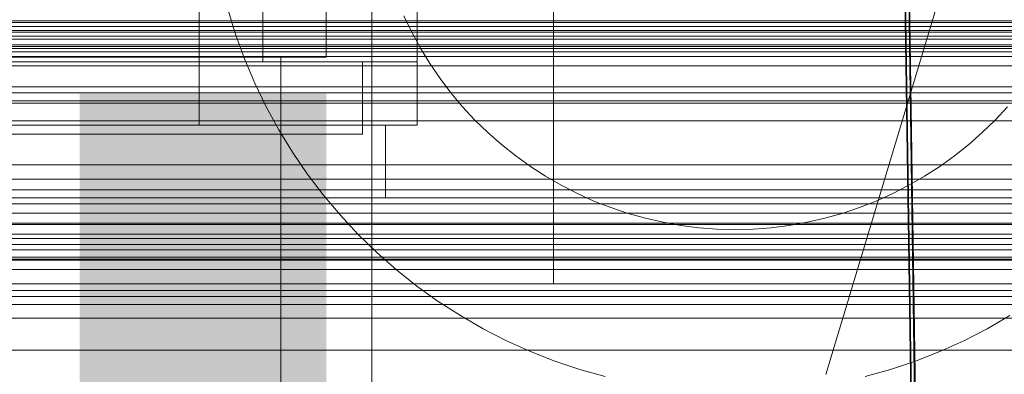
# Model space of a CAD drawing. Header units: millimetres. Extents: x -2233 to 61924, y -68080 to 6847.
# Tile 143 of 256: x 261 to 370, y -34830 to -34791. Entities that reach past the tile are written whole.
import ezdxf

# ---------------------------------------------------------------- set-up
doc = ezdxf.new("R2010")
doc.units = ezdxf.units.MM
for name, color, linetype, lineweight in [('COTAS_O', 1, 'Continuous', 0), ('COTAS_P', 1, 'Continuous', 0), ('frontal_C01', 7, 'Continuous', 0), ('frontal_C02', 7, 'Continuous', 0), ('frontal_C03', 7, 'Continuous', 0), ('frontal_C05', 7, 'Continuous', 0), ('frontal_mezcladora', 7, 'Continuous', 0)]:
    doc.layers.add(name, color=color, linetype=linetype, lineweight=lineweight)
doc.dimstyles.new('R19_100', dxfattribs={"dimtxt": 250, "dimasz": 150, "dimexe": 150, "dimexo": 80, "dimgap": 100, "dimtad": 1, "dimtih": 1, "dimtoh": 1, "dimdsep": 46, "dimcen": 0.09, "dimadec": 0, "dimazin": 0, "dimtfac": 1, "dimtdec": 4, "dimtofl": 0, "dimtmove": 0, "dimatfit": 3, "dimfxl": 1, "dimtolj": 1, "dimtzin": 0, "dimarcsym": 0})

# ---------------------------------------------------------------- blocks, each defined once
blk = doc.blocks.new('DIM_R28_48')
at = {"layer": 'COTAS_P'}
for p, q in [((-1750, -34600), (-1600, -34555)), ((2600, -34600), (2450, -34555)), ((-1750, -35500), (-1750, -34600)), ((-1750, -34600), (2600, -34600)), ((-1750, -34600), (-1600, -34645)), ((2600, -34600), (2450, -34645)), ((2600, -35500), (2600, -34600))]:
    blk.add_line(p, q, dxfattribs=at)
blk.add_text('4350 P', height=250, dxfattribs=at).set_placement((425, -34500))
blk = doc.blocks.new('DIM_R28_50')
at = {"layer": 'COTAS_P'}
for p, q in [((1705.78, -34504.95), (1551.9, -34475.9)), ((-194.22, -34704.95), (1705.78, -34504.95)), ((1705.78, -34504.95), (1561.32, -34565.4)), ((1800, -35400), (1705.78, -34504.95)), ((-194.22, -34704.95), (-49.75, -34644.49)), ((-100, -35600), (-194.22, -34704.95)), ((-194.22, -34704.95), (-40.33, -34734))]:
    blk.add_line(p, q, dxfattribs=at)
blk.add_text('1910.5 P', height=250, rotation=6.009, dxfattribs=at).set_placement((745.32, -34505.49))
blk = doc.blocks.new('DIM_R28_53')
at = {"layer": 'COTAS_P'}
for p, q in [((-150, -32300), (550, -32300)), ((550, -32300), (505, -32450)), ((550, -34900), (550, -32300)), ((550, -32300), (595, -32450)), ((550, -34900), (505, -34750)), ((550, -34900), (595, -34750)), ((-150, -34900), (550, -34900))]:
    blk.add_line(p, q, dxfattribs=at)
blk.add_text('2600 P', height=250, rotation=90, dxfattribs=at).set_placement((450, -33600))
blk = doc.blocks.new('DIM_R28_56')
at = {"layer": 'COTAS_O'}
for p, q in [((-650, -34200), (-500, -34155)), ((650, -34200), (500, -34155)), ((-650, -34900), (-650, -34200)), ((-650, -34200), (650, -34200)), ((-650, -34200), (-500, -34245)), ((650, -34200), (500, -34245)), ((650, -34900), (650, -34200))]:
    blk.add_line(p, q, dxfattribs=at)
blk.add_text('1300 O', height=250, dxfattribs=at).set_placement((0, -34100))
blk = doc.blocks.new('DIM_R28_61')
at = {"layer": 'COTAS_P'}
for p, q in [((-305, -34680), (395, -34680)), ((395, -34680), (350, -34830)), ((395, -36000), (395, -34680)), ((395, -34680), (440, -34830)), ((395, -36000), (350, -35850)), ((395, -36000), (440, -35850)), ((-305, -36000), (395, -36000))]:
    blk.add_line(p, q, dxfattribs=at)
blk.add_text('1320 P', height=250, rotation=90, dxfattribs=at).set_placement((295, -35340))

msp = doc.modelspace()

# ---------------------------------------------------------------- linework, layer by layer
at = {"layer": 'frontal_C01'}
for p, q in [((360.514, -34878.394), (357.646, -34683.283)), ((360.514, -34883.786), (357.646, -34688.676))]:
    msp.add_line(p, q, dxfattribs=at)
at = {"layer": 'frontal_C02'}
for p, q in [((360.514, -34906.365), (357.646, -34712.96)), ((360.514, -34912.326), (357.646, -34718.921)), ((430, -34827.309), (-430, -34827.309))]:
    msp.add_line(p, q, dxfattribs=at)
at = {"layer": 'frontal_C03'}
for p, q in [((-1268, -34791.186), (1268, -34791.186)), ((1250, -34791.003), (-1250, -34791.003)), ((-1268, -34791.635), (1268, -34791.635)), ((-1250, -34792.06), (1250, -34792.06)), ((-1250, -34792.237), (1250, -34792.237)), ((-1268, -34792.681), (1268, -34792.681)), ((-1268, -34792.999), (1268, -34792.999)), ((-1268, -34793.656), (1268, -34793.656)), ((-1268, -34793.821), (1268, -34793.821)), ((-1268, -34794.045), (1268, -34794.045)), ((-1250, -34794.418), (1250, -34794.418)), ((1250, -34794.912), (-1250, -34794.912)), ((1250, -34795.969), (-1250, -34795.969)), ((1250, -34798.277), (-1250, -34798.277)), ((1250, -34798.93), (-1250, -34798.93)), ((1250, -34799.812), (-1250, -34799.812)), ((-1250, -34800.063), (1250, -34800.063)), ((-1250, -34802.018), (1250, -34802.018)), ((-1250, -34806.865), (1250, -34806.865)), ((-1250, -34808.462), (1250, -34808.462)), ((1250, -34809.618), (-1250, -34809.618)), ((1250, -34810.499), (-1250, -34810.499)), ((1250, -34811.153), (-1250, -34811.153)), ((-1250, -34812.182), (1250, -34812.182)), ((-1250, -34813.311), (1250, -34813.311)), ((1250, -34813.46), (-1250, -34813.46)), ((-1250, -34814.517), (1250, -34814.517)), ((-1250, -34815.649), (1250, -34815.649)), ((-1250, -34816.233), (1250, -34816.233)), ((-1250, -34817.031), (1250, -34817.031)), ((1250, -34817.37), (-1250, -34817.37)), ((1250, -34818.427), (-1250, -34818.427)), ((1250, -34820.734), (-1250, -34820.734)), ((1250, -34821.388), (-1250, -34821.388)), ((1250, -34822.269), (-1250, -34822.269))]:
    msp.add_line(p, q, dxfattribs=at)
at = {"layer": 'frontal_C05'}
for p, q in [((300, -34849), (300, -34689)), ((281, -34802.5), (281, -34742.5)), ((305, -34802.5), (305, -34742.5)), ((281, -34795.5), (281, -34745.5)), ((305, -34795.5), (305, -34745.5)), ((288, -34795.5), (288, -34779.5)), ((285.02, -34792.472), (284.168, -34789.709)), ((303.54, -34790.451), (304.405, -34792.248)), ((286.009, -34795.19), (285.02, -34792.472)), ((304.405, -34792.248), (305.359, -34794)), ((305.359, -34794), (306.399, -34795.702)), ((239, -34795.5), (299, -34795.5)), ((250, -34795.5), (288, -34795.5)), ((262.532, -34795.5), (262.508, -34795.5)), ((262.573, -34795.5), (262.532, -34795.5)), ((262.57, -34795.5), (262.625, -34795.5)), ((262.629, -34795.5), (262.573, -34795.5)), ((262.625, -34795.5), (262.695, -34795.5)), ((262.701, -34795.5), (262.629, -34795.5)), ((262.695, -34795.5), (262.78, -34795.5)), ((262.789, -34795.5), (262.701, -34795.5)), ((262.78, -34795.5), (262.88, -34795.5)), ((262.892, -34795.5), (262.789, -34795.5)), ((262.88, -34795.5), (262.995, -34795.5)), ((263.01, -34795.5), (262.892, -34795.5)), ((262.995, -34795.5), (263.124, -34795.5)), ((263.144, -34795.5), (263.01, -34795.5)), ((263.124, -34795.5), (263.268, -34795.5)), ((263.292, -34795.5), (263.144, -34795.5)), ((263.268, -34795.5), (263.425, -34795.5)), ((263.454, -34795.5), (263.292, -34795.5)), ((263.425, -34795.5), (263.595, -34795.5)), ((263.629, -34795.5), (263.454, -34795.5)), ((263.515, -34795.5), (263.502, -34795.5)), ((263.543, -34795.5), (263.515, -34795.5)), ((263.584, -34795.5), (263.543, -34795.5)), ((263.638, -34795.5), (263.584, -34795.5)), ((263.595, -34795.5), (263.779, -34795.5)), ((263.819, -34795.5), (263.629, -34795.5)), ((263.706, -34795.5), (263.638, -34795.5)), ((263.786, -34795.5), (263.706, -34795.5)), ((263.779, -34795.5), (263.975, -34795.5)), ((263.88, -34795.5), (263.786, -34795.5)), ((264.021, -34795.5), (263.819, -34795.5)), ((263.987, -34795.5), (263.88, -34795.5)), ((263.975, -34795.5), (264.184, -34795.5)), ((264.106, -34795.5), (263.987, -34795.5)), ((264.235, -34795.5), (264.021, -34795.5)), ((264.237, -34795.5), (264.106, -34795.5)), ((264.184, -34795.5), (264.404, -34795.5)), ((264.461, -34795.5), (264.235, -34795.5)), ((264.38, -34795.5), (264.237, -34795.5)), ((264.534, -34795.5), (264.38, -34795.5)), ((264.404, -34795.5), (264.635, -34795.5)), ((264.699, -34795.5), (264.461, -34795.5)), ((264.7, -34795.5), (264.534, -34795.5)), ((264.635, -34795.5), (264.876, -34795.5)), ((264.947, -34795.5), (264.699, -34795.5)), ((264.876, -34795.5), (264.7, -34795.5)), ((265.063, -34795.5), (264.876, -34795.5)), ((264.876, -34795.5), (265.128, -34795.5)), ((265.206, -34795.5), (264.947, -34795.5)), ((265.259, -34795.5), (265.063, -34795.5)), ((265.128, -34795.5), (265.389, -34795.5)), ((265.473, -34795.5), (265.206, -34795.5)), ((265.465, -34795.5), (265.259, -34795.5)), ((265.389, -34795.5), (265.658, -34795.5)), ((265.679, -34795.5), (265.465, -34795.5)), ((265.75, -34795.5), (265.473, -34795.5)), ((265.658, -34795.5), (265.936, -34795.5)), ((265.902, -34795.5), (265.679, -34795.5)), ((266.035, -34795.5), (265.75, -34795.5)), ((266.132, -34795.5), (265.902, -34795.5)), ((265.936, -34795.5), (266.221, -34795.5)), ((266.327, -34795.5), (266.035, -34795.5)), ((266.37, -34795.5), (266.132, -34795.5)), ((266.221, -34795.5), (266.513, -34795.5)), ((266.625, -34795.5), (266.327, -34795.5)), ((266.614, -34795.5), (266.37, -34795.5)), ((266.513, -34795.5), (266.81, -34795.5)), ((266.864, -34795.5), (266.614, -34795.5)), ((266.93, -34795.5), (266.625, -34795.5)), ((266.81, -34795.5), (267.113, -34795.5)), ((267.119, -34795.5), (266.864, -34795.5)), ((267.24, -34795.5), (266.93, -34795.5)), ((267.113, -34795.5), (267.421, -34795.5)), ((267.379, -34795.5), (267.119, -34795.5)), ((267.554, -34795.5), (267.24, -34795.5)), ((267.643, -34795.5), (267.379, -34795.5)), ((267.421, -34795.5), (267.732, -34795.5)), ((267.871, -34795.5), (267.554, -34795.5)), ((267.91, -34795.5), (267.643, -34795.5)), ((267.732, -34795.5), (268.046, -34795.5)), ((268.192, -34795.5), (267.871, -34795.5)), ((268.18, -34795.5), (267.91, -34795.5)), ((268.046, -34795.5), (268.363, -34795.5)), ((268.452, -34795.5), (268.18, -34795.5)), ((268.514, -34795.5), (268.192, -34795.5)), ((268.363, -34795.5), (268.681, -34795.5)), ((268.726, -34795.5), (268.452, -34795.5)), ((268.838, -34795.5), (268.514, -34795.5)), ((268.681, -34795.5), (269, -34795.5)), ((269, -34795.5), (268.726, -34795.5)), ((269.162, -34795.5), (268.838, -34795.5)), ((269.274, -34795.5), (269, -34795.5)), ((269, -34795.5), (269.319, -34795.5)), ((269.486, -34795.5), (269.162, -34795.5)), ((269.548, -34795.5), (269.274, -34795.5)), ((269.319, -34795.5), (269.637, -34795.5)), ((269.808, -34795.5), (269.486, -34795.5)), ((269.82, -34795.5), (269.548, -34795.5)), ((269.637, -34795.5), (269.954, -34795.5)), ((270.129, -34795.5), (269.808, -34795.5)), ((270.09, -34795.5), (269.82, -34795.5)), ((269.954, -34795.5), (270.268, -34795.5)), ((270.357, -34795.5), (270.09, -34795.5)), ((270.446, -34795.5), (270.129, -34795.5)), ((270.268, -34795.5), (270.579, -34795.5)), ((270.621, -34795.5), (270.357, -34795.5)), ((270.76, -34795.5), (270.446, -34795.5)), ((270.579, -34795.5), (270.887, -34795.5)), ((270.881, -34795.5), (270.621, -34795.5)), ((271.07, -34795.5), (270.76, -34795.5)), ((271.136, -34795.5), (270.881, -34795.5)), ((270.887, -34795.5), (271.19, -34795.5)), ((271.375, -34795.5), (271.07, -34795.5)), ((271.386, -34795.5), (271.136, -34795.5)), ((271.19, -34795.5), (271.487, -34795.5)), ((271.673, -34795.5), (271.375, -34795.5)), ((271.63, -34795.5), (271.386, -34795.5)), ((271.487, -34795.5), (271.779, -34795.5)), ((271.868, -34795.5), (271.63, -34795.5)), ((271.965, -34795.5), (271.673, -34795.5)), ((271.779, -34795.5), (272.064, -34795.5)), ((272.098, -34795.5), (271.868, -34795.5)), ((272.25, -34795.5), (271.965, -34795.5)), ((272.064, -34795.5), (272.342, -34795.5)), ((272.321, -34795.5), (272.098, -34795.5)), ((272.527, -34795.5), (272.25, -34795.5)), ((272.535, -34795.5), (272.321, -34795.5)), ((272.342, -34795.5), (272.611, -34795.5)), ((272.794, -34795.5), (272.527, -34795.5)), ((272.741, -34795.5), (272.535, -34795.5)), ((272.611, -34795.5), (272.872, -34795.5)), ((272.937, -34795.5), (272.741, -34795.5)), ((273.053, -34795.5), (272.794, -34795.5)), ((272.872, -34795.5), (273.124, -34795.5)), ((273.124, -34795.5), (272.937, -34795.5)), ((273.301, -34795.5), (273.053, -34795.5)), ((273.3, -34795.5), (273.124, -34795.5)), ((273.124, -34795.5), (273.365, -34795.5)), ((273.466, -34795.5), (273.3, -34795.5)), ((273.539, -34795.5), (273.301, -34795.5)), ((273.365, -34795.5), (273.596, -34795.5)), ((273.62, -34795.5), (273.466, -34795.5)), ((273.765, -34795.5), (273.539, -34795.5)), ((273.596, -34795.5), (273.816, -34795.5)), ((273.763, -34795.5), (273.62, -34795.5)), ((273.894, -34795.5), (273.763, -34795.5)), ((273.979, -34795.5), (273.765, -34795.5)), ((273.816, -34795.5), (274.025, -34795.5)), ((274.013, -34795.5), (273.894, -34795.5)), ((274.181, -34795.5), (273.979, -34795.5)), ((274.12, -34795.5), (274.013, -34795.5)), ((274.025, -34795.5), (274.221, -34795.5)), ((274.214, -34795.5), (274.12, -34795.5)), ((274.371, -34795.5), (274.181, -34795.5)), ((274.294, -34795.5), (274.214, -34795.5)), ((274.221, -34795.5), (274.405, -34795.5)), ((274.362, -34795.5), (274.294, -34795.5)), ((274.416, -34795.5), (274.362, -34795.5)), ((274.546, -34795.5), (274.371, -34795.5)), ((274.405, -34795.5), (274.575, -34795.5)), ((274.457, -34795.5), (274.416, -34795.5)), ((274.485, -34795.5), (274.457, -34795.5)), ((274.498, -34795.5), (274.485, -34795.5)), ((274.708, -34795.5), (274.546, -34795.5)), ((274.575, -34795.5), (274.732, -34795.5)), ((274.856, -34795.5), (274.708, -34795.5)), ((274.732, -34795.5), (274.876, -34795.5)), ((274.99, -34795.5), (274.856, -34795.5)), ((274.876, -34795.5), (275.005, -34795.5)), ((275.108, -34795.5), (274.99, -34795.5)), ((275.005, -34795.5), (275.12, -34795.5)), ((275.211, -34795.5), (275.108, -34795.5)), ((275.12, -34795.5), (275.22, -34795.5)), ((275.299, -34795.5), (275.211, -34795.5)), ((275.22, -34795.5), (275.305, -34795.5)), ((275.371, -34795.5), (275.299, -34795.5)), ((275.305, -34795.5), (275.375, -34795.5)), ((275.427, -34795.5), (275.371, -34795.5)), ((275.375, -34795.5), (275.43, -34795.5)), ((275.468, -34795.5), (275.427, -34795.5)), ((275.492, -34795.5), (275.468, -34795.5)), ((281, -34795.5), (305, -34795.5)), ((287.133, -34797.855), (286.009, -34795.19)), ((299, -34802.5), (299, -34795.5)), ((299, -34803.5), (299, -34795.5)), ((306.399, -34795.702), (307.522, -34797.35)), ((288.387, -34800.46), (287.133, -34797.855)), ((307.522, -34797.35), (308.727, -34798.94)), ((308.727, -34798.94), (310.009, -34800.467)), ((289.771, -34803), (288.387, -34800.46)), ((310.009, -34800.467), (311.365, -34801.929)), ((368.635, -34801.929), (369.991, -34800.467)), ((311.365, -34801.929), (312.793, -34803.322)), ((367.207, -34803.322), (368.635, -34801.929)), ((236.5, -34802.5), (301.5, -34802.5)), ((239, -34802.5), (299, -34802.5)), ((263.515, -34802.5), (263.502, -34802.5)), ((263.527, -34802.5), (263.507, -34802.5)), ((263.543, -34802.5), (263.515, -34802.5)), ((263.561, -34802.5), (263.527, -34802.5)), ((263.584, -34802.5), (263.543, -34802.5)), ((263.609, -34802.5), (263.561, -34802.5)), ((263.638, -34802.5), (263.584, -34802.5)), ((263.606, -34802.5), (263.665, -34802.5)), ((263.67, -34802.5), (263.609, -34802.5)), ((263.706, -34802.5), (263.638, -34802.5)), ((263.665, -34802.5), (263.737, -34802.5)), ((263.744, -34802.5), (263.67, -34802.5)), ((263.786, -34802.5), (263.706, -34802.5)), ((263.737, -34802.5), (263.822, -34802.5)), ((263.832, -34802.5), (263.744, -34802.5)), ((263.88, -34802.5), (263.786, -34802.5)), ((263.822, -34802.5), (263.919, -34802.5)), ((263.932, -34802.5), (263.832, -34802.5)), ((263.987, -34802.5), (263.88, -34802.5)), ((263.919, -34802.5), (264.028, -34802.5)), ((264.045, -34802.5), (263.932, -34802.5)), ((264.106, -34802.5), (263.987, -34802.5)), ((264.028, -34802.5), (264.149, -34802.5)), ((264.17, -34802.5), (264.045, -34802.5)), ((264.237, -34802.5), (264.106, -34802.5)), ((264.149, -34802.5), (264.282, -34802.5)), ((264.307, -34802.5), (264.17, -34802.5)), ((264.38, -34802.5), (264.237, -34802.5)), ((264.282, -34802.5), (264.427, -34802.5)), ((264.456, -34802.5), (264.307, -34802.5)), ((264.534, -34802.5), (264.38, -34802.5)), ((264.427, -34802.5), (264.582, -34802.5)), ((264.616, -34802.5), (264.456, -34802.5)), ((264.7, -34802.5), (264.534, -34802.5)), ((264.582, -34802.5), (264.748, -34802.5)), ((264.787, -34802.5), (264.616, -34802.5)), ((264.876, -34802.5), (264.7, -34802.5)), ((264.748, -34802.5), (264.925, -34802.5)), ((264.968, -34802.5), (264.787, -34802.5)), ((265.063, -34802.5), (264.876, -34802.5)), ((264.925, -34802.5), (265.111, -34802.5)), ((265.16, -34802.5), (264.968, -34802.5)), ((265.259, -34802.5), (265.063, -34802.5)), ((265.111, -34802.5), (265.306, -34802.5)), ((265.361, -34802.5), (265.16, -34802.5)), ((265.465, -34802.5), (265.259, -34802.5)), ((265.306, -34802.5), (265.511, -34802.5)), ((265.571, -34802.5), (265.361, -34802.5)), ((265.679, -34802.5), (265.465, -34802.5)), ((265.511, -34802.5), (265.724, -34802.5)), ((265.789, -34802.5), (265.571, -34802.5)), ((265.902, -34802.5), (265.679, -34802.5)), ((265.724, -34802.5), (265.944, -34802.5)), ((266.016, -34802.5), (265.789, -34802.5)), ((266.132, -34802.5), (265.902, -34802.5)), ((265.944, -34802.5), (266.172, -34802.5)), ((266.25, -34802.5), (266.016, -34802.5)), ((266.37, -34802.5), (266.132, -34802.5)), ((266.172, -34802.5), (266.407, -34802.5)), ((266.491, -34802.5), (266.25, -34802.5)), ((266.614, -34802.5), (266.37, -34802.5)), ((266.407, -34802.5), (266.648, -34802.5)), ((266.738, -34802.5), (266.491, -34802.5)), ((266.864, -34802.5), (266.614, -34802.5)), ((266.648, -34802.5), (266.895, -34802.5)), ((266.991, -34802.5), (266.738, -34802.5)), ((267.119, -34802.5), (266.864, -34802.5)), ((266.895, -34802.5), (267.147, -34802.5)), ((267.248, -34802.5), (266.991, -34802.5)), ((267.379, -34802.5), (267.119, -34802.5)), ((267.147, -34802.5), (267.403, -34802.5)), ((267.51, -34802.5), (267.248, -34802.5)), ((267.643, -34802.5), (267.379, -34802.5)), ((267.403, -34802.5), (267.664, -34802.5)), ((267.776, -34802.5), (267.51, -34802.5)), ((267.91, -34802.5), (267.643, -34802.5)), ((267.664, -34802.5), (267.927, -34802.5)), ((268.045, -34802.5), (267.776, -34802.5)), ((268.18, -34802.5), (267.91, -34802.5)), ((267.927, -34802.5), (268.193, -34802.5)), ((268.316, -34802.5), (268.045, -34802.5)), ((268.452, -34802.5), (268.18, -34802.5)), ((268.193, -34802.5), (268.461, -34802.5)), ((268.589, -34802.5), (268.316, -34802.5)), ((268.726, -34802.5), (268.452, -34802.5)), ((268.461, -34802.5), (268.73, -34802.5)), ((268.863, -34802.5), (268.589, -34802.5)), ((268.73, -34802.5), (269, -34802.5)), ((269.137, -34802.5), (268.863, -34802.5)), ((269, -34802.5), (269.27, -34802.5)), ((269.411, -34802.5), (269.137, -34802.5)), ((269.27, -34802.5), (269.539, -34802.5)), ((269.548, -34802.5), (269.274, -34802.5)), ((269.684, -34802.5), (269.411, -34802.5)), ((269.539, -34802.5), (269.807, -34802.5)), ((269.82, -34802.5), (269.548, -34802.5)), ((269.955, -34802.5), (269.684, -34802.5)), ((269.807, -34802.5), (270.073, -34802.5)), ((270.09, -34802.5), (269.82, -34802.5)), ((270.224, -34802.5), (269.955, -34802.5)), ((270.073, -34802.5), (270.336, -34802.5)), ((270.357, -34802.5), (270.09, -34802.5)), ((270.49, -34802.5), (270.224, -34802.5)), ((270.336, -34802.5), (270.597, -34802.5)), ((270.621, -34802.5), (270.357, -34802.5)), ((270.752, -34802.5), (270.49, -34802.5)), ((270.597, -34802.5), (270.853, -34802.5)), ((270.881, -34802.5), (270.621, -34802.5)), ((271.009, -34802.5), (270.752, -34802.5)), ((270.853, -34802.5), (271.105, -34802.5)), ((271.136, -34802.5), (270.881, -34802.5)), ((271.262, -34802.5), (271.009, -34802.5)), ((271.105, -34802.5), (271.352, -34802.5)), ((271.386, -34802.5), (271.136, -34802.5)), ((271.509, -34802.5), (271.262, -34802.5)), ((271.352, -34802.5), (271.593, -34802.5)), ((271.63, -34802.5), (271.386, -34802.5)), ((271.75, -34802.5), (271.509, -34802.5)), ((271.593, -34802.5), (271.828, -34802.5)), ((271.868, -34802.5), (271.63, -34802.5)), ((271.984, -34802.5), (271.75, -34802.5)), ((271.828, -34802.5), (272.056, -34802.5)), ((272.098, -34802.5), (271.868, -34802.5)), ((272.211, -34802.5), (271.984, -34802.5)), ((272.056, -34802.5), (272.276, -34802.5)), ((272.321, -34802.5), (272.098, -34802.5)), ((272.429, -34802.5), (272.211, -34802.5)), ((272.276, -34802.5), (272.489, -34802.5)), ((272.535, -34802.5), (272.321, -34802.5)), ((272.639, -34802.5), (272.429, -34802.5)), ((272.489, -34802.5), (272.694, -34802.5)), ((272.741, -34802.5), (272.535, -34802.5)), ((272.84, -34802.5), (272.639, -34802.5)), ((272.694, -34802.5), (272.889, -34802.5)), ((272.937, -34802.5), (272.741, -34802.5)), ((273.032, -34802.5), (272.84, -34802.5)), ((272.889, -34802.5), (273.075, -34802.5)), ((273.124, -34802.5), (272.937, -34802.5)), ((273.213, -34802.5), (273.032, -34802.5)), ((273.075, -34802.5), (273.252, -34802.5)), ((273.3, -34802.5), (273.124, -34802.5)), ((273.384, -34802.5), (273.213, -34802.5)), ((273.252, -34802.5), (273.418, -34802.5)), ((273.466, -34802.5), (273.3, -34802.5)), ((273.544, -34802.5), (273.384, -34802.5)), ((273.418, -34802.5), (273.573, -34802.5)), ((273.62, -34802.5), (273.466, -34802.5)), ((273.693, -34802.5), (273.544, -34802.5)), ((273.573, -34802.5), (273.718, -34802.5)), ((273.763, -34802.5), (273.62, -34802.5)), ((273.83, -34802.5), (273.693, -34802.5)), ((273.718, -34802.5), (273.851, -34802.5)), ((273.894, -34802.5), (273.763, -34802.5)), ((273.955, -34802.5), (273.83, -34802.5)), ((273.851, -34802.5), (273.972, -34802.5)), ((274.013, -34802.5), (273.894, -34802.5)), ((274.068, -34802.5), (273.955, -34802.5)), ((273.972, -34802.5), (274.081, -34802.5)), ((274.12, -34802.5), (274.013, -34802.5)), ((274.168, -34802.5), (274.068, -34802.5)), ((274.081, -34802.5), (274.178, -34802.5)), ((274.214, -34802.5), (274.12, -34802.5)), ((274.256, -34802.5), (274.168, -34802.5)), ((274.178, -34802.5), (274.263, -34802.5)), ((274.294, -34802.5), (274.214, -34802.5)), ((274.33, -34802.5), (274.256, -34802.5)), ((274.263, -34802.5), (274.335, -34802.5)), ((274.362, -34802.5), (274.294, -34802.5)), ((274.391, -34802.5), (274.33, -34802.5)), ((274.335, -34802.5), (274.394, -34802.5)), ((274.416, -34802.5), (274.362, -34802.5)), ((274.439, -34802.5), (274.391, -34802.5)), ((274.457, -34802.5), (274.416, -34802.5)), ((274.473, -34802.5), (274.439, -34802.5)), ((274.485, -34802.5), (274.457, -34802.5)), ((274.493, -34802.5), (274.473, -34802.5)), ((274.498, -34802.5), (274.485, -34802.5)), ((281, -34802.5), (305, -34802.5)), ((291.278, -34805.468), (289.771, -34803)), ((301.5, -34810.5), (301.5, -34802.5)), ((312.793, -34803.322), (314.288, -34804.642)), ((365.712, -34804.642), (367.207, -34803.322)), ((239, -34803.5), (299, -34803.5)), ((255, -34803.5), (290, -34803.5)), ((263.515, -34803.5), (263.502, -34803.5)), ((263.543, -34803.5), (263.515, -34803.5)), ((263.584, -34803.5), (263.543, -34803.5)), ((263.638, -34803.5), (263.584, -34803.5)), ((263.706, -34803.5), (263.638, -34803.5)), ((263.786, -34803.5), (263.706, -34803.5)), ((263.88, -34803.5), (263.786, -34803.5)), ((263.987, -34803.5), (263.88, -34803.5)), ((264.106, -34803.5), (263.987, -34803.5)), ((264.237, -34803.5), (264.106, -34803.5)), ((264.38, -34803.5), (264.237, -34803.5)), ((264.534, -34803.5), (264.38, -34803.5)), ((264.7, -34803.5), (264.534, -34803.5)), ((264.876, -34803.5), (264.7, -34803.5)), ((265.063, -34803.5), (264.876, -34803.5)), ((265.259, -34803.5), (265.063, -34803.5)), ((265.465, -34803.5), (265.259, -34803.5)), ((265.679, -34803.5), (265.465, -34803.5)), ((265.902, -34803.5), (265.679, -34803.5)), ((266.132, -34803.5), (265.902, -34803.5)), ((266.37, -34803.5), (266.132, -34803.5)), ((266.614, -34803.5), (266.37, -34803.5)), ((266.864, -34803.5), (266.614, -34803.5)), ((267.119, -34803.5), (266.864, -34803.5)), ((267.379, -34803.5), (267.119, -34803.5)), ((267.643, -34803.5), (267.379, -34803.5)), ((267.91, -34803.5), (267.643, -34803.5)), ((268.18, -34803.5), (267.91, -34803.5)), ((268.452, -34803.5), (268.18, -34803.5)), ((268.726, -34803.5), (268.452, -34803.5)), ((269, -34803.5), (268.726, -34803.5)), ((269.274, -34803.5), (269, -34803.5)), ((269.548, -34803.5), (269.274, -34803.5)), ((269.82, -34803.5), (269.548, -34803.5)), ((270.09, -34803.5), (269.82, -34803.5)), ((270.357, -34803.5), (270.09, -34803.5)), ((270.621, -34803.5), (270.357, -34803.5)), ((270.881, -34803.5), (270.621, -34803.5)), ((271.136, -34803.5), (270.881, -34803.5)), ((271.386, -34803.5), (271.136, -34803.5)), ((271.63, -34803.5), (271.386, -34803.5)), ((271.868, -34803.5), (271.63, -34803.5)), ((272.098, -34803.5), (271.868, -34803.5)), ((272.321, -34803.5), (272.098, -34803.5)), ((272.535, -34803.5), (272.321, -34803.5)), ((272.741, -34803.5), (272.535, -34803.5)), ((272.937, -34803.5), (272.741, -34803.5)), ((273.124, -34803.5), (272.937, -34803.5)), ((273.3, -34803.5), (273.124, -34803.5)), ((273.466, -34803.5), (273.3, -34803.5)), ((273.62, -34803.5), (273.466, -34803.5)), ((273.763, -34803.5), (273.62, -34803.5)), ((273.894, -34803.5), (273.763, -34803.5)), ((274.013, -34803.5), (273.894, -34803.5)), ((274.12, -34803.5), (274.013, -34803.5)), ((274.214, -34803.5), (274.12, -34803.5)), ((274.294, -34803.5), (274.214, -34803.5)), ((274.362, -34803.5), (274.294, -34803.5)), ((274.416, -34803.5), (274.362, -34803.5)), ((274.457, -34803.5), (274.416, -34803.5)), ((274.485, -34803.5), (274.457, -34803.5)), ((274.498, -34803.5), (274.485, -34803.5)), ((290, -34992), (290, -34803.5)), ((292.908, -34807.857), (291.278, -34805.468)), ((314.288, -34804.642), (315.848, -34805.885)), ((364.152, -34805.885), (365.712, -34804.642)), ((315.848, -34805.885), (317.467, -34807.05)), ((362.533, -34807.05), (364.152, -34805.885)), ((317.467, -34807.05), (319.143, -34808.132)), ((360.857, -34808.132), (362.533, -34807.05)), ((294.654, -34810.162), (292.908, -34807.857)), ((319.143, -34808.132), (320.87, -34809.129)), ((359.13, -34809.129), (360.857, -34808.132)), ((320.87, -34809.129), (322.645, -34810.039)), ((357.355, -34810.039), (359.13, -34809.129)), ((236.5, -34810.5), (301.5, -34810.5)), ((263.527, -34810.5), (263.507, -34810.5)), ((263.561, -34810.5), (263.527, -34810.5)), ((263.609, -34810.5), (263.561, -34810.5)), ((263.606, -34810.5), (263.665, -34810.5)), ((263.67, -34810.5), (263.609, -34810.5)), ((263.665, -34810.5), (263.737, -34810.5)), ((263.744, -34810.5), (263.67, -34810.5)), ((263.737, -34810.5), (263.822, -34810.5)), ((263.832, -34810.5), (263.744, -34810.5)), ((263.822, -34810.5), (263.919, -34810.5)), ((263.932, -34810.5), (263.832, -34810.5)), ((263.919, -34810.5), (264.028, -34810.5)), ((264.045, -34810.5), (263.932, -34810.5)), ((264.028, -34810.5), (264.149, -34810.5)), ((264.17, -34810.5), (264.045, -34810.5)), ((264.149, -34810.5), (264.282, -34810.5)), ((264.307, -34810.5), (264.17, -34810.5)), ((264.282, -34810.5), (264.427, -34810.5)), ((264.456, -34810.5), (264.307, -34810.5)), ((264.427, -34810.5), (264.582, -34810.5)), ((264.616, -34810.5), (264.456, -34810.5)), ((264.582, -34810.5), (264.748, -34810.5)), ((264.787, -34810.5), (264.616, -34810.5)), ((264.748, -34810.5), (264.925, -34810.5)), ((264.968, -34810.5), (264.787, -34810.5)), ((264.925, -34810.5), (265.111, -34810.5)), ((265.16, -34810.5), (264.968, -34810.5)), ((265.111, -34810.5), (265.306, -34810.5)), ((265.361, -34810.5), (265.16, -34810.5)), ((265.306, -34810.5), (265.511, -34810.5)), ((265.571, -34810.5), (265.361, -34810.5)), ((265.511, -34810.5), (265.724, -34810.5)), ((265.789, -34810.5), (265.571, -34810.5)), ((265.724, -34810.5), (265.944, -34810.5)), ((266.016, -34810.5), (265.789, -34810.5)), ((265.944, -34810.5), (266.172, -34810.5)), ((266.25, -34810.5), (266.016, -34810.5)), ((266.172, -34810.5), (266.407, -34810.5)), ((266.491, -34810.5), (266.25, -34810.5)), ((266.407, -34810.5), (266.648, -34810.5)), ((266.738, -34810.5), (266.491, -34810.5)), ((266.648, -34810.5), (266.895, -34810.5)), ((266.991, -34810.5), (266.738, -34810.5)), ((266.895, -34810.5), (267.147, -34810.5)), ((267.248, -34810.5), (266.991, -34810.5)), ((267.147, -34810.5), (267.403, -34810.5)), ((267.51, -34810.5), (267.248, -34810.5)), ((267.403, -34810.5), (267.664, -34810.5)), ((267.776, -34810.5), (267.51, -34810.5)), ((267.664, -34810.5), (267.927, -34810.5)), ((268.045, -34810.5), (267.776, -34810.5)), ((267.927, -34810.5), (268.193, -34810.5)), ((268.316, -34810.5), (268.045, -34810.5)), ((268.193, -34810.5), (268.461, -34810.5)), ((268.589, -34810.5), (268.316, -34810.5)), ((268.461, -34810.5), (268.73, -34810.5)), ((268.863, -34810.5), (268.589, -34810.5)), ((268.73, -34810.5), (269, -34810.5)), ((269.137, -34810.5), (268.863, -34810.5)), ((269, -34810.5), (269.27, -34810.5)), ((269.411, -34810.5), (269.137, -34810.5)), ((269.27, -34810.5), (269.539, -34810.5)), ((269.684, -34810.5), (269.411, -34810.5)), ((269.539, -34810.5), (269.807, -34810.5)), ((269.955, -34810.5), (269.684, -34810.5)), ((269.807, -34810.5), (270.073, -34810.5)), ((270.224, -34810.5), (269.955, -34810.5)), ((270.073, -34810.5), (270.336, -34810.5)), ((270.49, -34810.5), (270.224, -34810.5)), ((270.336, -34810.5), (270.597, -34810.5)), ((270.752, -34810.5), (270.49, -34810.5)), ((270.597, -34810.5), (270.853, -34810.5)), ((271.009, -34810.5), (270.752, -34810.5)), ((270.853, -34810.5), (271.105, -34810.5)), ((271.262, -34810.5), (271.009, -34810.5)), ((271.105, -34810.5), (271.352, -34810.5)), ((271.509, -34810.5), (271.262, -34810.5)), ((271.352, -34810.5), (271.593, -34810.5)), ((271.75, -34810.5), (271.509, -34810.5)), ((271.593, -34810.5), (271.828, -34810.5)), ((271.984, -34810.5), (271.75, -34810.5)), ((271.828, -34810.5), (272.056, -34810.5)), ((272.211, -34810.5), (271.984, -34810.5)), ((272.056, -34810.5), (272.276, -34810.5)), ((272.429, -34810.5), (272.211, -34810.5)), ((272.276, -34810.5), (272.489, -34810.5)), ((272.639, -34810.5), (272.429, -34810.5)), ((272.489, -34810.5), (272.694, -34810.5)), ((272.84, -34810.5), (272.639, -34810.5)), ((272.694, -34810.5), (272.889, -34810.5)), ((273.032, -34810.5), (272.84, -34810.5)), ((272.889, -34810.5), (273.075, -34810.5)), ((273.213, -34810.5), (273.032, -34810.5)), ((273.075, -34810.5), (273.252, -34810.5)), ((273.384, -34810.5), (273.213, -34810.5)), ((273.252, -34810.5), (273.418, -34810.5)), ((273.544, -34810.5), (273.384, -34810.5)), ((273.418, -34810.5), (273.573, -34810.5)), ((273.693, -34810.5), (273.544, -34810.5)), ((273.573, -34810.5), (273.718, -34810.5)), ((273.83, -34810.5), (273.693, -34810.5)), ((273.718, -34810.5), (273.851, -34810.5)), ((273.955, -34810.5), (273.83, -34810.5)), ((273.851, -34810.5), (273.972, -34810.5)), ((274.068, -34810.5), (273.955, -34810.5)), ((273.972, -34810.5), (274.081, -34810.5)), ((274.168, -34810.5), (274.068, -34810.5)), ((274.081, -34810.5), (274.178, -34810.5)), ((274.256, -34810.5), (274.168, -34810.5)), ((274.178, -34810.5), (274.263, -34810.5)), ((274.33, -34810.5), (274.256, -34810.5)), ((274.263, -34810.5), (274.335, -34810.5)), ((274.391, -34810.5), (274.33, -34810.5)), ((274.335, -34810.5), (274.394, -34810.5)), ((274.439, -34810.5), (274.391, -34810.5)), ((274.473, -34810.5), (274.439, -34810.5)), ((274.493, -34810.5), (274.473, -34810.5)), ((296.513, -34812.378), (294.654, -34810.162)), ((322.645, -34810.039), (324.463, -34810.859)), ((324.463, -34810.859), (326.319, -34811.588)), ((353.681, -34811.588), (355.537, -34810.859)), ((355.537, -34810.859), (357.355, -34810.039)), ((326.319, -34811.588), (328.21, -34812.223)), ((351.79, -34812.223), (353.681, -34811.588)), ((298.48, -34814.498), (296.513, -34812.378)), ((328.21, -34812.223), (330.13, -34812.763)), ((330.13, -34812.763), (332.074, -34813.207)), ((347.926, -34813.207), (349.87, -34812.763)), ((349.87, -34812.763), (351.79, -34812.223)), ((332.074, -34813.207), (334.038, -34813.553)), ((334.038, -34813.553), (336.017, -34813.801)), ((336.017, -34813.801), (338.006, -34813.95)), ((338.006, -34813.95), (340, -34814)), ((340, -34814), (341.994, -34813.95)), ((341.994, -34813.95), (343.983, -34813.801)), ((343.983, -34813.801), (345.962, -34813.553)), ((345.962, -34813.553), (347.926, -34813.207)), ((300.55, -34816.517), (298.48, -34814.498)), ((302.718, -34818.431), (300.55, -34816.517)), ((304.979, -34820.234), (302.718, -34818.431)), ((307.327, -34821.922), (304.979, -34820.234)), ((309.757, -34823.491), (307.327, -34821.922)), ((312.261, -34824.937), (309.757, -34823.491)), ((370.243, -34823.491), (367.739, -34824.937)), ((314.835, -34826.256), (312.261, -34824.937)), ((367.739, -34824.937), (365.165, -34826.256)), ((317.471, -34827.446), (314.835, -34826.256)), ((365.165, -34826.256), (362.529, -34827.446)), ((320.163, -34828.502), (317.471, -34827.446)), ((362.529, -34827.446), (359.837, -34828.502)), ((322.904, -34829.423), (320.163, -34828.502)), ((359.837, -34828.502), (357.096, -34829.423)), ((325.688, -34830.206), (322.904, -34829.423)), ((357.096, -34829.423), (354.312, -34830.206))]:
    msp.add_line(p, q, dxfattribs=at)
at = {"layer": 'frontal_mezcladora'}
for p, q in [((320, -34820), (320, -34600)), ((295, -34795), (295, -34760)), ((-465, -34795), (295, -34795)), ((210, -34795), (290, -34795)), ((290, -34820), (290, -34795)), ((190, -34815), (420, -34815)), ((190, -34817.284), (420, -34817.284)), ((-600, -34820), (600, -34820)), ((210, -34820), (290, -34820)), ((260, -34820), (320, -34820)), ((190, -34823.787), (420, -34823.787))]:
    msp.add_line(p, q, dxfattribs=at)

# ---------------------------------------------------------------- dimensions: what is measured, and where the dimension line sits
at = {"layer": 'COTAS_O'}
dim = msp.add_aligned_dim(p1=(-650, -34900), p2=(650, -34900), distance=700, text='<> O', dimstyle='R19_100', dxfattribs=at)
dim.commit()
dim.dimension.update_dxf_attribs({"geometry": 'DIM_R28_56', "text_midpoint": (0, -34200)})
at = {"layer": 'COTAS_P'}
for p1, p2, distance, picture, middle in [((-150, -34900), (-150, -32300), -700, 'DIM_R28_53', (550, -33600)), ((-100, -35600), (1800, -35400), 900, 'DIM_R28_50', (755.784, -34604.945)), ((-1750, -35500), (2600, -35500), 900, 'DIM_R28_48', (425, -34600)), ((-305, -36000), (-305, -34680), -700, 'DIM_R28_61', (395, -35340))]:
    dim = msp.add_aligned_dim(p1=p1, p2=p2, distance=distance, text='<> P', dimstyle='R19_100', dxfattribs=at)
    dim.commit()
    dim.dimension.update_dxf_attribs({"geometry": picture, "text_midpoint": middle})

doc.saveas('drawing.dxf')
